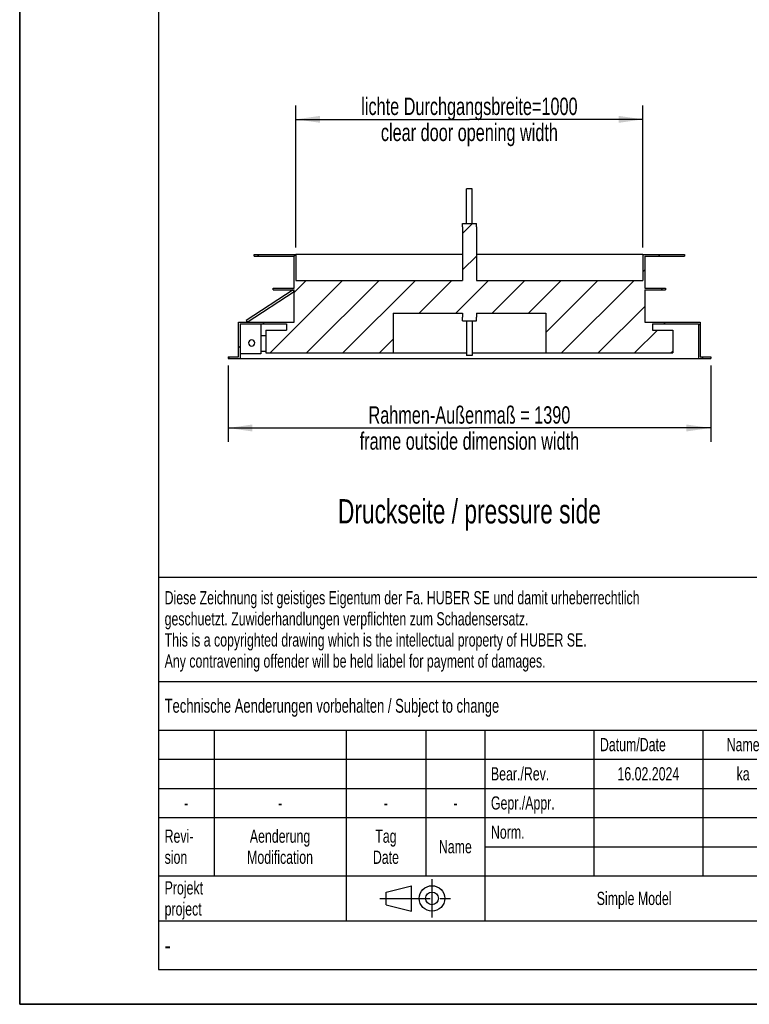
# Model space of a CAD drawing. Header units: millimetres. Extents: x 0 to 4200, y 0 to 5940.
# Tile 1 of 3: x 0 to 2102, y 0 to 2836. Entities that reach past the tile are written whole.
import ezdxf

# ---------------------------------------------------------------- set-up
doc = ezdxf.new("R2010")
doc.units = ezdxf.units.MM
doc.header["$LTSCALE"] = 387.2
doc.linetypes.add('CENTER', pattern=[0.6, 0.375, -0.075, 0.075, -0.075])
doc.layers.get('0').update_dxf_attribs({"linetype": 'CONTINUOUS'})
for name, color, linetype in [('005_AXIS', 7, 'CONTINUOUS'), ('050_DIMENSIONING', 7, 'CONTINUOUS'), ('053_NOTES', 7, 'CONTINUOUS')]:
    doc.layers.add(name, color=color, linetype=linetype)
doc.styles.get("Standard").update_dxf_attribs({"font": 'txt', "width": 0.7})
doc.styles.add('TEXTSTYLE_4', font='txt', dxfattribs={"width": 0.8})
doc.styles.add('TEXTSTYLE_5', font='txt')
doc.dimstyles.new('DIMSTYLE_2', dxfattribs={"dimtxt": 50, "dimasz": 70, "dimexe": 2, "dimexo": 1, "dimtad": 1, "dimtxsty": 'Standard', "dimblk": '_FILLED', "dimblk1": '_FILLED', "dimblk2": '_FILLED', "dimcen": 0.09, "dimazin": 2, "dimtp": 1.2, "dimtm": 1.2, "dimtfac": 1, "dimtofl": 0, "dimtmove": 0, "dimatfit": 3, "dimldrblk": '_FILLED', "dimfxl": 1, "dimtolj": 1, "dimarcsym": 0})
doc.dimstyles.new('DIMSTYLE_3', dxfattribs={"dimtxt": 50, "dimasz": 70, "dimexe": 2, "dimexo": 1, "dimtad": 1, "dimtxsty": 'Standard', "dimblk": '_FILLED', "dimblk1": '_FILLED', "dimblk2": '_FILLED', "dimcen": 0.09, "dimazin": 2, "dimtp": 0.8, "dimtm": 0.8, "dimtfac": 1, "dimtofl": 0, "dimtmove": 0, "dimatfit": 3, "dimldrblk": '_FILLED', "dimfxl": 1, "dimtolj": 1, "dimarcsym": 0})

# ---------------------------------------------------------------- blocks, each defined once
blk = doc.blocks.new('_FILLED')
at = {"color": 0, "linetype": 'ByBlock'}
blk.add_solid([(0, 0), (-1, 0.143), (-1, -0.143)], dxfattribs=at)
blk = doc.blocks.new('*D3')
at = {"layer": '050_DIMENSIONING', "color": 2, "linetype": 'Continuous', "transparency": 16777216}
for p, q in [((795.5, 2180.1), (795.5, 2589.1)), ((1795.5, 2180.1), (1795.5, 2589.1)), ((795.5, 2549.1), (1295.5, 2549.1)), ((1795.5, 2549.1), (1295.5, 2549.1))]:
    blk.add_line(p, q, dxfattribs=at)
at = {"layer": '050_DIMENSIONING', "color": 2, "linetype": 'Continuous', "transparency": 16777216, "xscale": 70, "yscale": 70, "zscale": 70, "rotation": 180}
blk.add_blockref('_FILLED', (795.5, 2549.1), dxfattribs=at)
at = {"layer": '050_DIMENSIONING', "color": 2, "linetype": 'Continuous', "transparency": 16777216, "xscale": 70, "yscale": 70, "zscale": 70}
blk.add_blockref('_FILLED', (1795.5, 2549.1), dxfattribs=at)
at = {"layer": '050_DIMENSIONING', "color": 2, "linetype": 'Continuous', "transparency": 16777216, "insert": (1295.5, 2611.6), "char_height": 50, "width": 1437.5, "attachment_point": 2, "line_spacing_factor": 0.9}
blk.add_mtext('lichte Durchgangsbreite=1000\\Pclear door opening width', dxfattribs=at)
blk = doc.blocks.new('*D4')
at = {"layer": '050_DIMENSIONING', "color": 2, "linetype": 'Continuous', "transparency": 16777216}
for p, q in [((600.5, 1840.1), (600.5, 1620.1)), ((1990.5, 1840.1), (1990.5, 1620.1)), ((600.5, 1660.1), (1295.5, 1660.1)), ((1990.5, 1660.1), (1295.5, 1660.1))]:
    blk.add_line(p, q, dxfattribs=at)
at = {"layer": '050_DIMENSIONING', "color": 2, "linetype": 'Continuous', "transparency": 16777216, "xscale": 70, "yscale": 70, "zscale": 70, "rotation": 180}
blk.add_blockref('_FILLED', (600.5, 1660.1), dxfattribs=at)
at = {"layer": '050_DIMENSIONING', "color": 2, "linetype": 'Continuous', "transparency": 16777216, "xscale": 70, "yscale": 70, "zscale": 70}
blk.add_blockref('_FILLED', (1990.5, 1660.1), dxfattribs=at)
at = {"layer": '050_DIMENSIONING', "color": 2, "linetype": 'Continuous', "transparency": 16777216, "insert": (1295.5, 1722.6), "char_height": 50, "width": 1528.571, "attachment_point": 2, "line_spacing_factor": 0.9}
blk.add_mtext('Rahmen-Außenmaß = 1390\\Pframe outside dimension width', dxfattribs=at)
blk = doc.blocks.new('PROJEKTIONSMETHODE_1_BL3', base_point=(1140, 305))
at = {"color": 2, "linetype": 'Continuous'}
for p, q in [((1055.7, 323.3), (1129, 341.7)), ((1129, 268.3), (1129, 341.7)), ((1055.7, 286.7), (1055.7, 323.3)), ((1055.7, 286.7), (1129, 268.3))]:
    blk.add_line(p, q, dxfattribs=at)
at = {"color": 2, "linetype": 'CENTER'}
for p, q in [((1187.7, 360), (1187.7, 250)), ((1037.3, 305), (1242.7, 305))]:
    blk.add_line(p, q, dxfattribs=at)
at = {"color": 2, "linetype": 'Continuous'}
for radius in [36.7, 18.3]:
    blk.add_circle((1187.7, 305), radius, dxfattribs=at)
blk = doc.blocks.new('*T12')
at = {"color": 3, "linetype": 'Continuous'}
for p, q in [((0, 0), (3680, 0)), ((0, 0), (0, -1130)), ((2400, 0), (2400, -440)), ((3680, 0), (3680, -1130)), ((0, -300), (2400, -300)), ((1800, -300), (1800, -1130)), ((0, -440), (3680, -440)), ((160, -440), (160, -860)), ((540, -440), (540, -990)), ((770, -440), (770, -860)), ((940, -440), (940, -990)), ((1254, -440), (1254, -860)), ((1568, -440), (1568, -860)), ((0, -524), (1800, -524)), ((1800, -580), (3680, -580)), ((0, -608), (1800, -608)), ((0, -692), (1800, -692)), ((1800, -720), (3680, -720)), ((940, -776), (1800, -776)), ((0, -860), (3680, -860)), ((2400, -860), (2400, -1130)), ((3420, -860), (3420, -1130)), ((0, -990), (3680, -990)), ((0, -1130), (3680, -1130))]:
    blk.add_line(p, q, dxfattribs=at)
at = {"color": 2, "linetype": 'Continuous', "line_spacing_factor": 0.96}
for s, insert, char_height, width, attachment_point in [('Diese Zeichnung ist geistiges Eigentum der Fa. HUBER SE und damit urheberrechtlich \\Pgeschuetzt. Zuwiderhandlungen verpflichten zum Schadensersatz.\\PThis is a copyrighted drawing which is the intellectual property of HUBER SE.\\PAny contravening offender will be held liabel for payment of damages.', (17.5, -39.8), 38, 4429.714, 1), ('Technische Aenderungen vorbehalten / Subject to change', (17.5, -350), 40, 3049.524, 1), ('ISO 2768-mK', (2100, -351), 38, 665.905, 2), ('Datum/Date', (1271.5, -463), 38, 584.476, 1), ('Name', (1684, -463), 38, 253.333, 2), ('Drucktür', (2740, -480), 60, 686.857, 2), ('Bear./Rev.', (957.5, -547), 38, 544.667, 1), ('16.02.2024', (1411, -547), 38, 562.762, 2), ('ka', (1684, -547), 38, 123.048, 2), ('Gepr./Appr.', (957.5, -631), 38, 598.952, 1), ('-', (80, -631), 38, 68.762, 2), ('-', (350, -631), 38, 68.762, 2), ('-', (655, -631), 38, 68.762, 2), ('-', (855, -631), 38, 68.762, 2), ('Revi-\\Psion', (17.5, -726.6), 38, 276.857, 1), ('Aenderung\\PModification', (350, -726.6), 38, 606.19, 2), ('Tag\\PDate', (655, -726.6), 38, 235.238, 2), ('Norm. ', (957.5, -715), 38, 351.048, 1), ('Name', (855, -757), 38, 253.333, 2), ('TT7.30 1000x2000 l W300', (2740, -760), 60, 2165.714, 2), ('Projekt\\Pproject', (17.5, -875.6), 38, 367.333, 1), ('Massstab\\Pscale', (1817.5, -875.6), 38, 448.762, 1), ('Nummer\\Pnumber', (2417.5, -875.6), 38, 372.762, 1), ('Blatt\\Psheet', (3550, -875.6), 38, 275.048, 2), ('Simple Model', (1370, -906), 38, 656.857, 2), ('1:20', (1817.5, -1041), 38, 204.476, 1), ('1/1', (3550, -1041), 38, 159.238, 2)]:
    blk.add_mtext(s, dxfattribs=dict(at, insert=insert, char_height=char_height, width=width, attachment_point=attachment_point))
for s, insert, char_height, width, attachment_point, style in [('51834665', (3402.5, -1020), 80, 1106.667, 3, 'TEXTSTYLE_5'), ('-', (17.5, -1035), 50, 36.667, 1, 'TEXTSTYLE_4')]:
    blk.add_mtext(s, dxfattribs=dict(at, insert=insert, char_height=char_height, width=width, attachment_point=attachment_point, style=style))

msp = doc.modelspace()

# ---------------------------------------------------------------- hatches: boundary and pattern name
at = {"linetype": 'Continuous'}
h = msp.add_hatch(dxfattribs=at)
h.set_pattern_fill('A', color=2, scale=74.246212, angle=45, style=0, pattern_type=0)
h.set_pattern_definition([(45, (0, 0), (-52.5, 52.5), [])])
edge = h.paths.add_edge_path()
edge.add_line((709.488, 1942.101), (768.488, 1942.101))
edge.add_line((768.488, 1960.101), (768.488, 1942.101))
edge.add_line((635.488, 1960.101), (768.488, 1960.101))
edge.add_line((635.488, 1960.101), (635.488, 1860.101))
edge.add_line((600.488, 1860.101), (635.488, 1860.101))
edge.add_line((600.488, 1865.101), (600.488, 1860.101))
edge.add_line((600.488, 1865.101), (630.488, 1865.101))
edge.add_line((630.488, 1865.101), (630.488, 1965.101))
edge.add_line((630.488, 1965.101), (790.488, 1965.101))
edge.add_line((790.488, 1965.101), (790.488, 2057.601))
edge.add_line((730.488, 2057.601), (790.488, 2057.601))
edge.add_line((730.488, 2057.601), (730.488, 2062.601))
edge.add_line((730.488, 2062.601), (790.488, 2062.601))
edge.add_line((790.488, 2062.601), (790.488, 2155.101))
edge.add_line((675.488, 2155.101), (790.488, 2155.101))
edge.add_line((675.488, 2155.101), (675.488, 2160.101))
edge.add_line((675.488, 2160.101), (795.488, 2160.101))
edge.add_line((795.488, 2160.101), (795.488, 2085.101))
edge.add_line((795.488, 2085.101), (1275.488, 2085.101))
edge.add_line((1275.488, 2239.101), (1275.488, 2085.101))
edge.add_line((1275.488, 2239.101), (1275.488, 2249.101))
edge.add_line((1275.488, 2249.101), (1315.488, 2249.101))
edge.add_line((1315.488, 2239.101), (1315.488, 2249.101))
edge.add_line((1315.488, 2239.101), (1315.488, 2085.101))
edge.add_line((1315.488, 2085.101), (1795.488, 2085.101))
edge.add_line((1795.488, 2160.101), (1795.488, 2085.101))
edge.add_line((1795.488, 2160.101), (1915.488, 2160.101))
edge.add_line((1915.488, 2160.101), (1915.488, 2155.101))
edge.add_line((1800.488, 2155.101), (1915.488, 2155.101))
edge.add_line((1800.488, 2155.101), (1800.488, 2062.601))
edge.add_line((1800.488, 2062.601), (1860.488, 2062.601))
edge.add_line((1860.488, 2062.601), (1860.488, 2057.601))
edge.add_line((1800.488, 2057.601), (1860.488, 2057.601))
edge.add_line((1800.488, 2057.601), (1800.488, 1965.101))
edge.add_line((1800.488, 1965.101), (1960.488, 1965.101))
edge.add_line((1960.488, 1965.101), (1960.488, 1865.101))
edge.add_line((1960.488, 1865.101), (1990.488, 1865.101))
edge.add_line((1990.488, 1865.101), (1990.488, 1860.101))
edge.add_line((1955.488, 1860.101), (1990.488, 1860.101))
edge.add_line((1955.488, 1960.101), (1955.488, 1860.101))
edge.add_line((1822.488, 1960.101), (1955.488, 1960.101))
edge.add_line((1822.488, 1960.101), (1822.488, 1942.101))
edge.add_line((1822.488, 1942.101), (1881.488, 1942.101))
edge.add_line((1881.488, 1942.101), (1881.488, 1876.101))
edge.add_line((1515.488, 1876.101), (1881.488, 1876.101))
edge.add_line((1515.488, 1991.101), (1515.488, 1876.101))
edge.add_line((1315.488, 1991.101), (1515.488, 1991.101))
edge.add_line((1315.488, 1991.101), (1315.488, 1979.101))
edge.add_line((1315.488, 1969.101), (1315.488, 1979.101))
edge.add_line((1275.488, 1969.101), (1315.488, 1969.101))
edge.add_line((1275.488, 1969.101), (1275.488, 1979.101))
edge.add_line((1275.488, 1991.101), (1275.488, 1979.101))
edge.add_line((1075.488, 1991.101), (1275.488, 1991.101))
edge.add_line((1075.488, 1991.101), (1075.488, 1876.101))
edge.add_line((709.488, 1876.101), (1075.488, 1876.101))
edge.add_line((709.488, 1942.101), (709.488, 1876.101))

# ---------------------------------------------------------------- linework, layer by layer
at = {"color": 7, "linetype": 'Continuous'}
for p, q in [((0, 0), (0, 5940)), ((0, 0), (0, 5940)), ((1275.488, 2249.101), (1315.488, 2249.101)), ((1275.488, 2239.101), (1275.488, 2249.101)), ((1315.488, 2239.101), (1315.488, 2249.101)), ((1275.488, 2239.101), (1275.488, 2085.101)), ((1315.488, 2239.101), (1315.488, 2085.101)), ((675.488, 2160.101), (795.488, 2160.101)), ((675.488, 2155.101), (675.488, 2160.101)), ((1275.488, 2160.101), (795.488, 2160.101)), ((795.488, 2160.101), (795.488, 2085.101)), ((1795.488, 2160.101), (1315.488, 2160.101)), ((1795.488, 2160.101), (1915.488, 2160.101)), ((1795.488, 2160.101), (1795.488, 2085.101)), ((1915.488, 2160.101), (1915.488, 2155.101)), ((675.488, 2155.101), (790.488, 2155.101)), ((790.488, 2062.601), (790.488, 2155.101)), ((1800.488, 2155.101), (1915.488, 2155.101)), ((1800.488, 2155.101), (1800.488, 2062.601)), ((795.488, 2085.101), (1275.488, 2085.101)), ((1315.488, 2085.101), (1795.488, 2085.101)), ((787.751, 2057.601), (652.751, 1969.285)), ((655.488, 1965.101), (790.488, 2053.416)), ((730.488, 2057.601), (730.488, 2062.601)), ((730.488, 2062.601), (790.488, 2062.601)), ((730.488, 2057.601), (790.488, 2057.601)), ((790.488, 2053.416), (787.751, 2057.601)), ((790.488, 1965.101), (790.488, 2057.601)), ((1800.488, 2062.601), (1860.488, 2062.601)), ((1800.488, 2057.601), (1800.488, 1965.101)), ((1800.488, 2057.601), (1860.488, 2057.601)), ((1860.488, 2062.601), (1860.488, 2057.601)), ((1075.488, 1991.101), (1275.488, 1991.101)), ((1075.488, 1991.101), (1075.488, 1876.101)), ((1275.488, 1991.101), (1275.488, 1979.101)), ((1315.488, 1991.101), (1315.488, 1979.101)), ((1315.488, 1991.101), (1515.488, 1991.101)), ((1515.488, 1991.101), (1515.488, 1876.101)), ((630.488, 1965.101), (790.488, 1965.101)), ((630.488, 1865.101), (630.488, 1965.101)), ((635.488, 1960.101), (768.488, 1960.101)), ((635.488, 1960.101), (635.488, 1860.101)), ((652.751, 1969.285), (655.488, 1965.101)), ((694.488, 1960.101), (694.488, 1874.101)), ((768.488, 1960.101), (768.488, 1942.101)), ((1275.488, 1969.101), (1275.488, 1979.101)), ((1275.488, 1969.101), (1315.488, 1969.101)), ((1315.488, 1969.101), (1315.488, 1979.101)), ((1800.488, 1965.101), (1960.488, 1965.101)), ((1822.488, 1960.101), (1955.488, 1960.101)), ((1822.488, 1960.101), (1822.488, 1942.101)), ((1955.488, 1960.101), (1955.488, 1860.101)), ((1960.488, 1965.101), (1960.488, 1865.101)), ((709.488, 1942.101), (768.488, 1942.101)), ((709.488, 1942.101), (709.488, 1876.101)), ((1822.488, 1942.101), (1881.488, 1942.101)), ((1881.488, 1942.101), (1881.488, 1876.101)), ((694.488, 1926.601), (709.488, 1926.601)), ((694.488, 1874.101), (635.488, 1874.101)), ((694.488, 1881.601), (709.488, 1881.601)), ((709.488, 1876.101), (1075.488, 1876.101)), ((1075.488, 1876.101), (1287.488, 1876.101)), ((1303.488, 1876.101), (1515.488, 1876.101)), ((1515.488, 1876.101), (1881.488, 1876.101)), ((600.488, 1865.101), (600.488, 1860.101)), ((600.488, 1865.101), (630.488, 1865.101)), ((600.488, 1860.101), (635.488, 1860.101)), ((635.488, 1860.101), (1955.488, 1860.101)), ((1955.488, 1860.101), (1990.488, 1860.101)), ((1960.488, 1865.101), (1990.488, 1865.101)), ((1990.488, 1865.101), (1990.488, 1860.101)), ((0, 0), (4200, 0)), ((0, 0), (4200, 0))]:
    msp.add_line(p, q, dxfattribs=at)
at = {"color": 5, "linetype": 'Continuous'}
for p, q in [((400, 5800), (400, 100)), ((400, 100), (4080, 100))]:
    msp.add_line(p, q, dxfattribs=at)
at = {"color": 3, "linetype": 'Continuous'}
for p in [(0, 2970), (4180, 0)]:
    msp.add_line(p, (0, 0), dxfattribs=at)
at = {"layer": '005_AXIS', "color": 7, "linetype": 'Continuous'}
for p, q in [((1303.488, 2349.101), (1287.488, 2349.101)), ((1287.488, 2249.101), (1287.488, 2349.101)), ((1303.488, 2249.101), (1303.488, 2349.101)), ((1287.488, 1969.101), (1287.488, 1869.101)), ((1303.488, 1969.101), (1303.488, 1869.101)), ((1303.488, 1869.101), (1287.488, 1869.101))]:
    msp.add_line(p, q, dxfattribs=at)
for start, end in [(0, 180), (180, 360)]:
    msp.add_arc((668.488, 1905.101), 9, start, end, dxfattribs=at)

# ---------------------------------------------------------------- block references
msp.add_blockref('*T12', (400, 1230))
at = {"color": 2, "linetype": 'Continuous'}
msp.add_blockref('PROJEKTIONSMETHODE_1_BL3', (1140, 305), dxfattribs=at)

# ---------------------------------------------------------------- texts
at = {"layer": '053_NOTES', "color": 2, "linetype": 'Continuous', "insert": (1295.488, 1455.101), "char_height": 70, "width": 1932.5, "attachment_point": 2, "line_spacing_factor": 0.9}
msp.add_mtext('Druckseite / pressure side', dxfattribs=at)

# ---------------------------------------------------------------- dimensions: what is measured, and where the dimension line sits
at = {"layer": '050_DIMENSIONING', "color": 2, "linetype": 'Continuous'}
dim = msp.add_linear_dim(base=(1795.488, 2549.101), p1=(795.488, 2179.101), p2=(1795.488, 2179.101), text='lichte Durchgangsbreite=<>\\Pclear door opening width', dimstyle='DIMSTYLE_3', dxfattribs=at)
dim.commit()
dim.dimension.update_dxf_attribs({"geometry": '*D3', "text_midpoint": (1295.488, 2549.101), "dimtype": 160})
dim = msp.add_linear_dim(base=(600.488, 1660.101), p1=(1990.488, 1841.101), p2=(600.488, 1841.101), angle=180, text='Rahmen-Außenmaß = <>\\Pframe outside dimension width', dimstyle='DIMSTYLE_2', dxfattribs=at)
dim.commit()
dim.dimension.update_dxf_attribs({"geometry": '*D4', "text_midpoint": (1295.488, 1660.101), "dimtype": 160})

doc.saveas('drawing.dxf')
